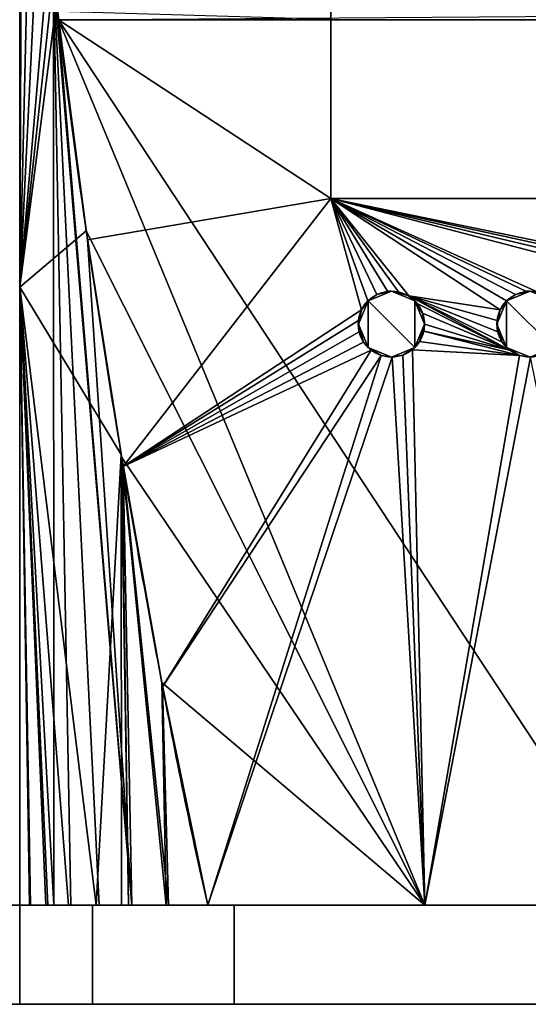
# Model space of a CAD drawing. Extents: x -18 to 409, y -107 to 420.
# Tile 5 of 16: x 120 to 181, y -12 to 107. Entities that reach past the tile are written whole.
import ezdxf

# ---------------------------------------------------------------- set-up
doc = ezdxf.new("R2010")
doc.units = 0
doc.header["$MEASUREMENT"] = 0
doc.layers.add('1', color=7, linetype='Continuous')

# ---------------------------------------------------------------- blocks, each defined once
blk = doc.blocks.new('UG_SURFACE_001')
at = {"layer": '1', "color": 253, "linetype": 'Continuous'}
for points in [[(120.8589, 0, 106.0232), (119.561344, 0, 100.877993), (119.561344, 0, 97.662605), (128.346756, 0, 114.51529)], [(128.346756, 0, 114.51529), (122.963682, 0, 110.719927), (120.8589, 0, 106.0232)], [(128.346756, 0, 114.51529), (125.739336, 0, 114.863291), (122.963682, 0, 110.719927)], [(129.162446, 0, 118.490137), (125.739336, 0, 114.863291), (128.346756, 0, 114.51529)], [(128.346756, 0, 114.51529), (145.490438, 0, 122.718386), (133.138612, 0, 121.500432), (129.162446, 0, 118.490137)], [(145.490438, 0, 122.718386), (137.558147, 0, 123.811148), (133.138612, 0, 121.500432)], [(145.490438, 0, 122.718386), (142.29916, 0, 125.358552), (137.558147, 0, 123.811148)], [(170.094877, 0, 124.698043), (194.769993, 0, 125.358552), (142.29916, 0, 125.358552)], [(142.29916, 0, 125.358552), (145.490438, 0, 122.718386), (170.094877, 0, 124.698043)]]:
    blk.add_3dface(points, dxfattribs=at)
blk = doc.blocks.new('UG_SURFACE_003')
at = {"layer": '1', "color": 253, "linetype": 'Continuous'}
for points in [[(179.506421, 73.913045, 137.921304), (178.426191, 73.134966, 137.821928), (178.443119, 73.151998, 136.000007)], [(178.443119, 73.151998, 136.000007), (181.271538, 74.323572, 136.000007), (179.506421, 73.913045, 137.921304)], [(180.782735, 74.293591, 137.969658), (179.506421, 73.913045, 137.921304), (181.271538, 74.323572, 136.000007)], [(181.271538, 74.323572, 136.000007), (181.269184, 74.271485, 137.966856), (180.782735, 74.293591, 137.969658)], [(182.118475, 74.232876, 137.961954), (181.269184, 74.271485, 137.966856), (181.271538, 74.323572, 136.000007)], [(183.366477, 73.731102, 137.898132), (182.118475, 74.232876, 137.961954), (181.271538, 74.323572, 136.000007)], [(181.271538, 74.323572, 136.000007), (184.099972, 73.151998, 136.000007), (183.366477, 73.731102, 137.898132)], [(177.271545, 70.323572, 136.000007), (178.443119, 73.151998, 136.000007), (177.659258, 72.041519, 137.681112)], [(178.443119, 73.151998, 136.000007), (178.426191, 73.134966, 137.821928), (177.659258, 72.041519, 137.681112)], [(184.099972, 73.151998, 136.000007), (184.382334, 72.83812, 137.78384), (183.366477, 73.731102, 137.898132)], [(185.043171, 71.655817, 137.631103), (184.382334, 72.83812, 137.78384), (184.099972, 73.151998, 136.000007)], [(185.043171, 71.655817, 137.631103), (184.099972, 73.151998, 136.000007), (185.271546, 70.323572, 136.000007)], [(177.659258, 72.041519, 137.681112), (177.294225, 70.748888, 137.512863), (177.271545, 70.323572, 136.000007)], [(185.271546, 70.323572, 136.000007), (185.271546, 70.323572, 137.457088), (185.043171, 71.655817, 137.631103)], [(177.294225, 70.748888, 137.512863), (177.320927, 70.326678, 137.457281), (177.271545, 70.323572, 136.000007)], [(177.271545, 70.323572, 136.000007), (177.320927, 70.326678, 137.457281), (177.379519, 69.400482, 137.33533)], [(177.91149, 68.153299, 137.169272), (178.443119, 67.495145, 136.000007), (177.271545, 70.323572, 136.000007)], [(177.271545, 70.323572, 136.000007), (177.379519, 69.400482, 137.33533), (177.91149, 68.153299, 137.169272)], [(185.271546, 70.323572, 136.000007), (184.099972, 67.495145, 136.000007), (184.68304, 68.235099, 137.180224)], [(184.68304, 68.235099, 137.180224), (185.181662, 69.48036, 137.34591), (185.271546, 70.323572, 136.000007)], [(185.181662, 69.48036, 137.34591), (185.271546, 70.323572, 137.457088), (185.271546, 70.323572, 136.000007)], [(177.91149, 68.153299, 137.169272), (178.82891, 67.155994, 137.035206), (178.443119, 67.495145, 136.000007)], [(184.099972, 67.495145, 136.000007), (183.807224, 67.229979, 137.04519), (184.68304, 68.235099, 137.180224)], [(180.020392, 66.524275, 136.949703), (181.271538, 66.323571, 136.000007), (178.443119, 67.495145, 136.000007)], [(178.443119, 67.495145, 136.000007), (178.82891, 67.155994, 137.035206), (180.020392, 66.524275, 136.949703)], [(184.099972, 67.495145, 136.000007), (181.271538, 66.323571, 136.000007), (182.653457, 66.569865, 136.955887)], [(182.653457, 66.569865, 136.955887), (183.807224, 67.229979, 137.04519), (184.099972, 67.495145, 136.000007)], [(180.020392, 66.524275, 136.949703), (181.273267, 66.335022, 136.923999), (181.271538, 66.323571, 136.000007)], [(181.271538, 66.323571, 136.000007), (181.344673, 66.324241, 136.922523), (182.653457, 66.569865, 136.955887)], [(181.271538, 66.323571, 136.000007), (181.273267, 66.335022, 136.923999), (181.344673, 66.324241, 136.922523)]]:
    blk.add_3dface(points, dxfattribs=at)
blk = doc.blocks.new('UG_SURFACE_004')
at = {"layer": '1', "color": 253, "linetype": 'Continuous'}
for points in [[(265.419811, 108.172536, -141.615331), (265.286893, 107.166536, -141.510636), (124.266811, 107.168071, -141.495571)], [(127.613366, 81.628755, -138.869435), (124.266811, 107.168071, -141.495571), (168.534577, 0, -125.358552)], [(194.769993, 0, -125.358552), (168.534577, 0, -125.358552), (124.266811, 107.168071, -141.495571)], [(194.769993, 0, -125.358552), (124.266811, 107.168071, -141.495571), (265.286893, 107.166536, -141.510636)], [(168.534577, 0, -125.358552), (131.896645, 54.181449, -135.187149), (127.613366, 81.628755, -138.869435)], [(136.746123, 26.952848, -130.67694), (131.896645, 54.181449, -135.187149), (168.534577, 0, -125.358552)], [(168.534577, 0, -125.358552), (142.29916, 0, -125.358552), (136.746123, 26.952848, -130.67694)]]:
    blk.add_3dface(points, dxfattribs=at)
blk = doc.blocks.new('UG_SURFACE_013')
at = {"layer": '1', "color": 253, "linetype": 'Continuous'}
for points in [[(128.346756, 0, -114.51529), (128.346756, -12, -114.51529), (119.561344, -12, -97.662605), (119.561344, 0, -97.662605)], [(145.490438, 0, -122.718386), (145.490438, -12, -122.718386), (128.346756, -12, -114.51529), (128.346756, 0, -114.51529)]]:
    blk.add_3dface(points, dxfattribs=at)
blk = doc.blocks.new('UG_SURFACE_044')
at = {"layer": '1', "color": 253, "linetype": 'Continuous'}
for points in [[(128.346756, 0, -114.51529), (119.561344, 0, -97.662605), (119.561344, 0, -100.877993), (120.755054, 0, -105.720185)], [(120.755054, 0, -105.720185), (122.73369, 0, -110.29803), (125.442684, 0, -114.485279), (128.346756, 0, -114.51529)], [(128.346756, 0, -114.51529), (125.442684, 0, -114.485279), (128.807336, 0, -118.166439)], [(145.490438, 0, -122.718386), (128.346756, 0, -114.51529), (128.807336, 0, -118.166439), (132.73482, 0, -121.239968)], [(132.73482, 0, -121.239968), (137.263611, 0, -123.685248), (142.29916, 0, -125.358552), (145.490438, 0, -122.718386)], [(170.094877, 0, -124.698043), (145.490438, 0, -122.718386), (142.29916, 0, -125.358552)], [(142.29916, 0, -125.358552), (194.769993, 0, -125.358552), (170.094877, 0, -124.698043)]]:
    blk.add_3dface(points, dxfattribs=at)
blk = doc.blocks.new('UG_SURFACE_070')
at = {"layer": '1', "color": 253, "linetype": 'Continuous'}
for points in [[(124.120183, 108.172536, 141.615331), (124.253102, 107.166536, 141.510636), (157.178923, 107.199512, 141.106084)], [(157.178923, 85.5124, 139.321044), (157.178923, 107.199512, 141.106084), (124.253102, 107.166536, 141.510636)], [(124.253102, 107.166536, 141.510636), (127.771482, 80.537036, 138.739392), (157.178923, 85.5124, 139.321044)], [(127.771482, 80.537036, 138.739392), (132.078364, 53.09771, 135.024041), (157.178923, 85.5124, 139.321044)], [(160.899162, 72.041519, 137.681112), (157.178923, 85.5124, 139.321044), (132.078364, 53.09771, 135.024041)], [(164.022654, 74.293591, 137.969658), (165.358394, 74.232876, 137.961954), (157.178923, 85.5124, 139.321044)], [(162.746325, 73.913045, 137.921304), (164.022654, 74.293591, 137.969658), (157.178923, 85.5124, 139.321044)], [(161.666095, 73.134966, 137.821928), (162.746325, 73.913045, 137.921304), (157.178923, 85.5124, 139.321044)], [(160.899162, 72.041519, 137.681112), (161.666095, 73.134966, 137.821928), (157.178923, 85.5124, 139.321044)], [(179.506421, 73.913045, 137.921304), (180.782735, 74.293591, 137.969658), (157.178923, 85.5124, 139.321044)], [(178.426191, 73.134966, 137.821928), (179.506421, 73.913045, 137.921304), (157.178923, 85.5124, 139.321044)], [(177.659258, 72.041519, 137.681112), (178.426191, 73.134966, 137.821928), (157.178923, 85.5124, 139.321044)], [(157.178923, 85.5124, 139.321044), (165.358394, 74.232876, 137.961954), (166.606396, 73.731102, 137.898132)], [(177.659258, 72.041519, 137.681112), (157.178923, 85.5124, 139.321044), (166.606396, 73.731102, 137.898132)], [(211.684152, 74.293591, 137.969658), (232.361078, 85.5124, 139.321044), (157.178923, 85.5124, 139.321044)], [(209.327593, 73.134966, 137.821928), (210.407823, 73.913045, 137.921304), (157.178923, 85.5124, 139.321044)], [(208.56066, 72.041519, 137.681112), (209.327593, 73.134966, 137.821928), (157.178923, 85.5124, 139.321044)], [(157.178923, 85.5124, 139.321044), (180.782735, 74.293591, 137.969658), (182.118475, 74.232876, 137.961954)], [(208.56066, 72.041519, 137.681112), (157.178923, 85.5124, 139.321044), (182.118475, 74.232876, 137.961954)], [(157.178923, 85.5124, 139.321044), (210.407823, 73.913045, 137.921304), (211.684152, 74.293591, 137.969658)], [(178.82891, 67.155994, 137.035206), (166.606396, 73.731102, 137.898132), (167.622253, 72.83812, 137.78384)], [(166.606396, 73.731102, 137.898132), (178.82891, 67.155994, 137.035206), (177.91149, 68.153299, 137.169272)], [(166.606396, 73.731102, 137.898132), (177.91149, 68.153299, 137.169272), (177.379519, 69.400482, 137.33533)], [(166.606396, 73.731102, 137.898132), (177.379519, 69.400482, 137.33533), (177.294225, 70.748888, 137.512863)], [(166.606396, 73.731102, 137.898132), (177.294225, 70.748888, 137.512863), (177.659258, 72.041519, 137.681112)], [(178.82891, 67.155994, 137.035206), (167.622253, 72.83812, 137.78384), (168.283075, 71.655817, 137.631103)], [(132.078364, 53.09771, 135.024041), (160.534129, 70.748888, 137.512863), (160.899162, 72.041519, 137.681112)], [(178.82891, 67.155994, 137.035206), (168.283075, 71.655817, 137.631103), (168.511465, 70.323572, 137.457088)], [(132.078364, 53.09771, 135.024041), (160.619423, 69.400482, 137.33533), (160.534129, 70.748888, 137.512863)], [(178.82891, 67.155994, 137.035206), (168.511465, 70.323572, 137.457088), (168.421566, 69.48036, 137.34591)], [(132.078364, 53.09771, 135.024041), (161.151409, 68.153299, 137.169272), (160.619423, 69.400482, 137.33533)], [(168.421566, 69.48036, 137.34591), (167.922944, 68.235099, 137.180224), (180.020392, 66.524275, 136.949703)], [(168.421566, 69.48036, 137.34591), (180.020392, 66.524275, 136.949703), (178.82891, 67.155994, 137.035206)], [(162.068814, 67.155994, 137.035206), (161.151409, 68.153299, 137.169272), (132.078364, 53.09771, 135.024041)], [(180.020392, 66.524275, 136.949703), (167.922944, 68.235099, 137.180224), (167.047143, 67.229979, 137.04519)], [(132.078364, 53.09771, 135.024041), (136.844948, 26.431967, 130.582258), (162.068814, 67.155994, 137.035206)], [(163.260311, 66.524275, 136.949703), (162.068814, 67.155994, 137.035206), (136.844948, 26.431967, 130.582258)], [(167.047143, 67.229979, 137.04519), (165.893376, 66.569865, 136.955887), (168.534577, 0, 125.358552)], [(167.047143, 67.229979, 137.04519), (168.534577, 0, 125.358552), (180.020392, 66.524275, 136.949703)], [(136.844948, 26.431967, 130.582258), (142.29916, 0, 125.358552), (163.260311, 66.524275, 136.949703)], [(164.584577, 66.324241, 136.922523), (163.260311, 66.524275, 136.949703), (142.29916, 0, 125.358552)], [(142.29916, 0, 125.358552), (168.534577, 0, 125.358552), (164.584577, 66.324241, 136.922523)], [(165.893376, 66.569865, 136.955887), (164.584577, 66.324241, 136.922523), (168.534577, 0, 125.358552)], [(181.344673, 66.324241, 136.922523), (180.020392, 66.524275, 136.949703), (168.534577, 0, 125.358552)], [(168.534577, 0, 125.358552), (194.769993, 0, 125.358552), (181.344673, 66.324241, 136.922523)]]:
    blk.add_3dface(points, dxfattribs=at)
blk = doc.blocks.new('UG_SURFACE_072')
at = {"layer": '1', "color": 253, "linetype": 'Continuous'}
for points in [[(145.490438, 0, 122.718386), (145.490438, -12, 122.718386), (194.769993, -12, 125.358552), (194.769993, 0, 125.358552)], [(194.769993, 0, 125.358552), (194.769993, -12, 125.358552), (244.049564, -12, 122.718386), (244.049564, 0, 122.718386)]]:
    blk.add_3dface(points, dxfattribs=at)
blk = doc.blocks.new('UG_SURFACE_074')
at = {"layer": '1', "color": 253, "linetype": 'Continuous'}
for points in [[(119.561344, 74.812233, -120.923869), (119.561344, 149.624467, -140.969753), (119.696274, 148.086488, -141.335681)], [(119.561344, 74.812233, -120.923869), (119.696274, 148.086488, -141.335681), (119.853824, 146.554515, -141.7097)], [(119.853824, 146.554515, -141.7097), (120.956004, 132.912636, -141.911238), (119.561344, 74.812233, -120.923869)], [(119.561344, 74.812233, -120.923869), (120.956004, 132.912636, -141.911238), (123.182088, 116.449557, -142.308861)], [(123.182088, 116.449557, -142.308861), (123.991221, 109.271206, -141.711831), (119.561344, 74.812233, -120.923869)], [(119.561344, 74.812233, -120.923869), (123.991221, 109.271206, -141.711831), (127.613366, 81.628755, -138.869435)], [(119.561344, 74.812233, -120.923869), (127.613366, 81.628755, -138.869435), (131.842598, 54.527793, -135.233626)], [(120.755054, 0, -105.720185), (119.561344, 0, -100.877993), (119.561344, 74.812233, -120.923869)], [(128.807336, 0, -118.166439), (119.561344, 74.812233, -120.923869), (131.842598, 54.527793, -135.233626)], [(119.561344, 74.812233, -120.923869), (128.807336, 0, -118.166439), (125.442684, 0, -114.485279)], [(119.561344, 74.812233, -120.923869), (125.442684, 0, -114.485279), (122.73369, 0, -110.29803)], [(119.561344, 74.812233, -120.923869), (122.73369, 0, -110.29803), (120.755054, 0, -105.720185)], [(131.842598, 54.527793, -135.233626), (131.880105, 0, -120.571092), (128.807336, 0, -118.166439)], [(132.73482, 0, -121.239968), (131.880105, 0, -120.571092), (131.842598, 54.527793, -135.233626)], [(132.73482, 0, -121.239968), (131.842598, 54.527793, -135.233626), (131.896645, 54.181449, -135.187149)], [(137.263611, 0, -123.685248), (131.896645, 54.181449, -135.187149), (136.746123, 26.952848, -130.67694)], [(131.896645, 54.181449, -135.187149), (137.263611, 0, -123.685248), (132.73482, 0, -121.239968)], [(136.746123, 26.952848, -130.67694), (142.29916, 0, -125.358552), (137.263611, 0, -123.685248)]]:
    blk.add_3dface(points, dxfattribs=at)
blk = doc.blocks.new('UG_SURFACE_081')
at = {"layer": '1', "color": 253, "linetype": 'Continuous'}
blk.add_3dface([(232.361078, 85.5124, 136.000007), (232.361078, 141.815811, 136.000007), (157.178923, 141.815811, 136.000007), (157.178923, 85.5124, 136.000007)], dxfattribs=at)
blk = doc.blocks.new('UG_SURFACE_083')
at = {"layer": '1', "color": 253, "linetype": 'Continuous'}
for points in [[(119.696237, 148.08692, 141.335577), (119.561344, 149.624467, 140.969753), (119.561344, 74.812233, 120.923869)], [(119.853824, 146.554515, 141.7097), (119.696237, 148.08692, 141.335577), (119.561344, 74.812233, 120.923869)], [(119.561344, 74.812233, 120.923869), (121.987604, 124.249287, 142.097071), (119.853824, 146.554515, 141.7097)], [(123.182088, 116.449557, 142.308861), (121.987604, 124.249287, 142.097071), (119.561344, 74.812233, 120.923869)], [(123.629674, 112.500422, 141.977966), (123.182088, 116.449557, 142.308861), (119.561344, 74.812233, 120.923869)], [(123.683296, 0, 111.794129), (123.629674, 112.500422, 141.977966), (119.561344, 74.812233, 120.923869)], [(124.120183, 108.172536, 141.615331), (123.629674, 112.500422, 141.977966), (133.138612, 0, 121.500432)], [(129.162446, 0, 118.490137), (133.138612, 0, 121.500432), (123.629674, 112.500422, 141.977966)], [(123.629674, 112.500422, 141.977966), (123.683296, 0, 111.794129), (125.739336, 0, 114.863291)], [(123.629674, 112.500422, 141.977966), (125.739336, 0, 114.863291), (129.162446, 0, 118.490137)], [(127.771482, 80.537036, 138.739392), (124.120183, 108.172536, 141.615331), (133.138612, 0, 121.500432)], [(132.078364, 53.09771, 135.024041), (127.771482, 80.537036, 138.739392), (133.138612, 0, 121.500432)], [(119.561344, 74.812233, 120.923869), (119.561344, 0, 100.877993), (120.8589, 0, 106.0232)], [(119.561344, 74.812233, 120.923869), (120.8589, 0, 106.0232), (122.963682, 0, 110.719927)], [(119.561344, 74.812233, 120.923869), (122.963682, 0, 110.719927), (123.683296, 0, 111.794129)], [(136.844948, 26.431967, 130.582258), (132.078364, 53.09771, 135.024041), (137.558147, 0, 123.811148)], [(133.138612, 0, 121.500432), (137.558147, 0, 123.811148), (132.078364, 53.09771, 135.024041)], [(137.558147, 0, 123.811148), (142.29916, 0, 125.358552), (136.844948, 26.431967, 130.582258)]]:
    blk.add_3dface(points, dxfattribs=at)
blk = doc.blocks.new('UG_SURFACE_096')
at = {"layer": '1', "color": 253, "linetype": 'Continuous'}
for points in [[(119.561344, 0, 97.662605), (119.561344, -12, 97.662605), (128.346756, -12, 114.51529), (128.346756, 0, 114.51529)], [(128.346756, 0, 114.51529), (128.346756, -12, 114.51529), (145.490438, -12, 122.718386), (145.490438, 0, 122.718386)]]:
    blk.add_3dface(points, dxfattribs=at)
blk = doc.blocks.new('UG_SURFACE_130')
at = {"layer": '1', "color": 253, "linetype": 'Continuous'}
for points in [[(157.178923, 113.62765, 142.081082), (157.178923, 85.5124, 139.321044), (157.178923, 85.5124, 136.000007), (157.178923, 141.815811, 136.000007)], [(157.178923, 141.815811, 136.000007), (157.178923, 141.815811, 143.955305), (157.178923, 113.62765, 142.081082)]]:
    blk.add_3dface(points, dxfattribs=at)
blk = doc.blocks.new('UG_SURFACE_139')
at = {"layer": '1', "color": 253, "linetype": 'Continuous'}
blk.add_3dface([(232.361078, 85.5124, 136.000007), (157.178923, 85.5124, 136.000007), (157.178923, 85.5124, 139.321044), (232.361078, 85.5124, 139.321044)], dxfattribs=at)
blk = doc.blocks.new('UG_SURFACE_145')
at = {"layer": '1', "color": 253, "linetype": 'Continuous'}
for points in [[(194.769993, 0, -125.358552), (194.769993, -12, -125.358552), (145.490438, -12, -122.718386), (145.490438, 0, -122.718386)], [(244.049564, 0, -122.718386), (244.049564, -12, -122.718386), (194.769993, -12, -125.358552), (194.769993, 0, -125.358552)]]:
    blk.add_3dface(points, dxfattribs=at)
blk = doc.blocks.new('UG_SURFACE_176')
at = {"layer": '1', "color": 253, "linetype": 'Continuous'}
for points in [[(194.769993, -12, -125.358552), (73.265813, -12, 50.26333), (65.73613, -12, 47.144432), (119.561344, -12, -97.662605)], [(119.561344, -12, 97.662605), (73.265813, -12, 65.32269), (76.384708, -12, 57.79301), (269.978642, -12, 97.662605)], [(194.769993, -12, -125.358552), (244.049564, -12, -122.718386), (73.265813, -12, 50.26333)], [(76.384708, -12, 57.79301), (73.265813, -12, 50.26333), (244.049564, -12, -122.718386), (261.193246, -12, -114.51529)], [(366.251826, -12), (361.756653, -12, 72.895259), (76.384708, -12, 57.79301)], [(355.725944, -12, -82.081556), (358.369201, -12, -80.065161), (360.098481, -12, -76.497011), (76.384708, -12, 57.79301)], [(311.421543, -12, 91.153093), (269.978642, -12, 97.662605), (76.384708, -12, 57.79301)], [(76.384708, -12, 57.79301), (269.978642, -12, -97.662605), (311.421543, -12, -91.153093)], [(76.384708, -12, 57.79301), (360.098481, -12, -76.497011), (361.756653, -12, -72.895259), (366.251826, -12)], [(76.384708, -12, 57.79301), (361.756653, -12, 72.895259), (360.098481, -12, 76.497011)], [(76.384708, -12, 57.79301), (311.421543, -12, -91.153093), (352.629274, -12, -83.291166)], [(352.629274, -12, 83.291166), (311.421543, -12, 91.153093), (76.384708, -12, 57.79301), (360.098481, -12, 76.497011)], [(261.193246, -12, -114.51529), (269.978642, -12, -97.662605), (76.384708, -12, 57.79301)], [(76.384708, -12, 57.79301), (352.629274, -12, -83.291166), (355.725944, -12, -82.081556)], [(194.769993, -12, 125.358552), (145.490438, -12, 122.718386), (128.346756, -12, 114.51529), (119.561344, -12, 97.662605)], [(244.049564, -12, 122.718386), (194.769993, -12, 125.358552), (119.561344, -12, 97.662605), (269.978642, -12, 97.662605)], [(119.561344, -12, -97.662605), (128.346756, -12, -114.51529), (145.490438, -12, -122.718386), (194.769993, -12, -125.358552)]]:
    blk.add_3dface(points, dxfattribs=at)
blk = doc.blocks.new('UG_SURFACE_189')
at = {"layer": '1', "color": 253, "linetype": 'Continuous'}
for points in [[(162.746325, 73.913045, 137.921304), (161.666095, 73.134966, 137.821928), (161.683038, 73.151998, 136.000007)], [(161.683038, 73.151998, 136.000007), (164.511457, 74.323572, 136.000007), (162.746325, 73.913045, 137.921304)], [(164.022654, 74.293591, 137.969658), (162.746325, 73.913045, 137.921304), (164.511457, 74.323572, 136.000007)], [(164.511457, 74.323572, 136.000007), (164.509088, 74.271485, 137.966856), (164.022654, 74.293591, 137.969658)], [(165.358394, 74.232876, 137.961954), (164.509088, 74.271485, 137.966856), (164.511457, 74.323572, 136.000007)], [(166.606396, 73.731102, 137.898132), (165.358394, 74.232876, 137.961954), (164.511457, 74.323572, 136.000007)], [(164.511457, 74.323572, 136.000007), (167.339891, 73.151998, 136.000007), (166.606396, 73.731102, 137.898132)], [(160.511464, 70.323572, 136.000007), (161.683038, 73.151998, 136.000007), (160.899162, 72.041519, 137.681112)], [(161.683038, 73.151998, 136.000007), (161.666095, 73.134966, 137.821928), (160.899162, 72.041519, 137.681112)], [(167.339891, 73.151998, 136.000007), (167.622253, 72.83812, 137.78384), (166.606396, 73.731102, 137.898132)], [(168.283075, 71.655817, 137.631103), (167.622253, 72.83812, 137.78384), (167.339891, 73.151998, 136.000007)], [(168.283075, 71.655817, 137.631103), (167.339891, 73.151998, 136.000007), (168.511465, 70.323572, 136.000007)], [(160.899162, 72.041519, 137.681112), (160.534129, 70.748888, 137.512863), (160.511464, 70.323572, 136.000007)], [(168.511465, 70.323572, 136.000007), (168.511465, 70.323572, 137.457088), (168.283075, 71.655817, 137.631103)], [(160.534129, 70.748888, 137.512863), (160.560846, 70.326678, 137.457281), (160.511464, 70.323572, 136.000007)], [(160.511464, 70.323572, 136.000007), (160.560846, 70.326678, 137.457281), (160.619423, 69.400482, 137.33533)], [(161.151409, 68.153299, 137.169272), (161.683038, 67.495145, 136.000007), (160.511464, 70.323572, 136.000007)], [(160.511464, 70.323572, 136.000007), (160.619423, 69.400482, 137.33533), (161.151409, 68.153299, 137.169272)], [(168.511465, 70.323572, 136.000007), (167.339891, 67.495145, 136.000007), (167.922944, 68.235099, 137.180224)], [(167.922944, 68.235099, 137.180224), (168.421566, 69.48036, 137.34591), (168.511465, 70.323572, 136.000007)], [(168.421566, 69.48036, 137.34591), (168.511465, 70.323572, 137.457088), (168.511465, 70.323572, 136.000007)], [(161.151409, 68.153299, 137.169272), (162.068814, 67.155994, 137.035206), (161.683038, 67.495145, 136.000007)], [(167.339891, 67.495145, 136.000007), (167.047143, 67.229979, 137.04519), (167.922944, 68.235099, 137.180224)], [(163.260311, 66.524275, 136.949703), (164.511457, 66.323571, 136.000007), (161.683038, 67.495145, 136.000007)], [(161.683038, 67.495145, 136.000007), (162.068814, 67.155994, 137.035206), (163.260311, 66.524275, 136.949703)], [(167.339891, 67.495145, 136.000007), (164.511457, 66.323571, 136.000007), (165.893376, 66.569865, 136.955887)], [(165.893376, 66.569865, 136.955887), (167.047143, 67.229979, 137.04519), (167.339891, 67.495145, 136.000007)], [(163.260311, 66.524275, 136.949703), (164.513186, 66.335022, 136.923999), (164.511457, 66.323571, 136.000007)], [(164.511457, 66.323571, 136.000007), (164.584577, 66.324241, 136.922523), (165.893376, 66.569865, 136.955887)], [(164.511457, 66.323571, 136.000007), (164.513186, 66.335022, 136.923999), (164.584577, 66.324241, 136.922523)]]:
    blk.add_3dface(points, dxfattribs=at)
blk = doc.blocks.new('UG_SURFACE_204')
at = {"layer": '1', "color": 253, "linetype": 'Continuous'}
for points in [[(167.339891, 73.151998, 136.000007), (164.511457, 74.323572, 136.000007), (161.683038, 73.151998, 136.000007), (167.339891, 67.495145, 136.000007)], [(161.683038, 73.151998, 136.000007), (160.511464, 70.323572, 136.000007), (161.683038, 67.495145, 136.000007)], [(161.683038, 67.495145, 136.000007), (164.511457, 66.323571, 136.000007), (167.339891, 67.495145, 136.000007), (161.683038, 73.151998, 136.000007)], [(167.339891, 67.495145, 136.000007), (168.511465, 70.323572, 136.000007), (167.339891, 73.151998, 136.000007)]]:
    blk.add_3dface(points, dxfattribs=at)
blk = doc.blocks.new('UG_SURFACE_206')
at = {"layer": '1', "color": 253, "linetype": 'Continuous'}
for points in [[(184.099972, 73.151998, 136.000007), (181.271538, 74.323572, 136.000007), (178.443119, 73.151998, 136.000007), (184.099972, 67.495145, 136.000007)], [(178.443119, 73.151998, 136.000007), (177.271545, 70.323572, 136.000007), (178.443119, 67.495145, 136.000007)], [(178.443119, 67.495145, 136.000007), (181.271538, 66.323571, 136.000007), (184.099972, 67.495145, 136.000007), (178.443119, 73.151998, 136.000007)], [(184.099972, 67.495145, 136.000007), (185.271546, 70.323572, 136.000007), (184.099972, 73.151998, 136.000007)]]:
    blk.add_3dface(points, dxfattribs=at)

msp = doc.modelspace()

# ---------------------------------------------------------------- linework, layer by layer
at = {"layer": '1', "color": 43, "linetype": 'Continuous'}
for p, q in [((119.56, 149.62, 140.97), (119.56, 0, 100.88)), ((119.56, 149.62, -140.97), (119.56, 0, -100.88)), ((157.18, 85.51, 136), (157.18, 141.82, 136)), ((157.18, 85.51, 136), (157.18, 85.51, 139.32)), ((232.36, 85.51, 136), (157.18, 85.51, 136)), ((232.36, 85.51, 139.32), (157.18, 85.51, 139.32)), ((119.56, -12, -97.66), (119.56, 0, -97.66)), ((119.56, -12, 97.66), (119.56, 0, 97.66)), ((194.77, 0, 125.36), (142.3, 0, 125.36)), ((194.77, 0, -125.36), (142.3, 0, -125.36)), ((145.49, -12, 122.72), (145.49, 0, 122.72)), ((145.49, -12, -122.72), (145.49, 0, -122.72))]:
    msp.add_line(p, q, dxfattribs=at)
for centre in [(164.51, 70.32, 136), (181.27, 70.32, 136)]:
    msp.add_circle(centre, 4, dxfattribs=at)
at = {"layer": '1', "color": 43, "linetype": 'Continuous', "extrusion": (-1, -1e-16, 1.034e-13)}
msp.add_arc((-187.29, -752.83, -157.18), 897.94, 83.49197, 87.09734, dxfattribs=at)
at = {"layer": '1', "color": 43, "linetype": 'Continuous', "extrusion": (1.034e-13, -1, 0)}
for centre, radius, start, end in [((297.75, 1171.94), 1282.05, 258.26102, 262.01083), ((297.75, -1171.94), 1282.05, 97.98917, 101.73898), ((149.21, 92.92), 30.03, 97.1227, 170.9147), ((149.21, -92.92), 30.03, 189.0853, 262.8773), ((194.77, -335.87), 461.23, 90, 96.1334), ((194.77, 335.87), 461.23, 263.8666, 270), ((297.75, 1171.94, 12), 1282.05, 258.26102, 262.01083), ((297.75, -1171.94, 12), 1282.05, 97.98917, 101.73898), ((149.21, -92.92, 12), 30.03, 189.0853, 262.8773), ((149.21, 92.92, 12), 30.03, 97.1227, 170.9147), ((194.77, 335.87, 12), 461.23, 263.8666, 276.1334), ((194.77, -335.87, 12), 461.23, 83.8666, 96.1334)]:
    msp.add_arc(centre, radius, start, end, dxfattribs=at)
at = {"layer": '1', "color": 43, "linetype": 'Continuous'}
for points, knots in [([(142.3, 0, -125.36), (140.11, 9.49, -127.38), (138.23, 19.07, -129.27), (134.61, 38.33, -132.72), (132.91, 48, -134.29), (128.12, 77.15, -138.54), (125.32, 96.74, -140.75), (123.18, 116.45, -142.31)], [0, 0, 0, 0, 0.25, 0.25, 0.5, 0.5, 1, 1, 1, 1]), ([(123.18, 116.45, 142.31), (125.32, 96.74, 140.75), (128.12, 77.15, 138.54), (132.91, 48, 134.29), (134.61, 38.33, 132.72), (138.23, 19.07, 129.27), (140.11, 9.49, 127.38), (142.3, 0, 125.36)], [0, 0, 0, 0, 0.5, 0.5, 0.75, 0.75, 1, 1, 1, 1]), ([(168.51, 70.32, 137.46), (168.51, 70.77, 137.52), (168.43, 71.23, 137.58), (168.28, 71.66, 137.63), (168.13, 72.08, 137.69), (167.91, 72.49, 137.74), (167.62, 72.84, 137.78), (167.34, 73.19, 137.83), (166.99, 73.49, 137.87), (166.61, 73.73, 137.9), (166.22, 73.97, 137.93), (165.8, 74.14, 137.95), (165.36, 74.23, 137.96), (164.92, 74.33, 137.97), (164.46, 74.35, 137.98), (164.02, 74.29, 137.97), (163.58, 74.24, 137.96), (163.14, 74.11, 137.95), (162.75, 73.91, 137.92), (162.35, 73.72, 137.9), (161.98, 73.45, 137.86), (161.67, 73.13, 137.82), (161.35, 72.82, 137.78), (161.09, 72.44, 137.73), (160.9, 72.04, 137.68), (160.71, 71.64, 137.63), (160.58, 71.19, 137.57), (160.53, 70.75, 137.51), (160.49, 70.3, 137.45), (160.52, 69.84, 137.39), (160.62, 69.4, 137.34), (160.72, 68.96, 137.28), (160.91, 68.53, 137.22), (161.15, 68.15, 137.17), (161.4, 67.77, 137.12), (161.71, 67.43, 137.07), (162.07, 67.16, 137.04), (162.42, 66.88, 137), (162.83, 66.67, 136.97), (163.26, 66.52, 136.95), (163.68, 66.38, 136.93), (164.14, 66.32, 136.92), (164.58, 66.32, 136.92), (165.03, 66.33, 136.92), (165.48, 66.42, 136.94), (165.89, 66.57, 136.96), (166.31, 66.72, 136.98), (166.7, 66.95, 137.01), (167.05, 67.23, 137.05), (167.39, 67.51, 137.08), (167.69, 67.86, 137.13), (167.92, 68.24, 137.18), (168.16, 68.62, 137.23), (168.33, 69.04, 137.29), (168.42, 69.48, 137.35), (168.48, 69.76, 137.38), (168.51, 70.04, 137.42), (168.51, 70.32, 137.46)], [0, 0, 0, 0, 0.054265, 0.054265, 0.054265, 0.108544, 0.108544, 0.108544, 0.162599, 0.162599, 0.162599, 0.216221, 0.216221, 0.216221, 0.269458, 0.269458, 0.269458, 0.322512, 0.322512, 0.322512, 0.375653, 0.375653, 0.375653, 0.429113, 0.429113, 0.429113, 0.483004, 0.483004, 0.483004, 0.537263, 0.537263, 0.537263, 0.591661, 0.591661, 0.591661, 0.64589, 0.64589, 0.64589, 0.699702, 0.699702, 0.699702, 0.753039, 0.753039, 0.753039, 0.806067, 0.806067, 0.806067, 0.859098, 0.859098, 0.859098, 0.912436, 0.912436, 0.912436, 0.966241, 0.966241, 0.966241, 1, 1, 1, 1]), ([(185.27, 70.32, 137.46), (185.27, 70.77, 137.52), (185.19, 71.23, 137.58), (185.04, 71.66, 137.63), (184.89, 72.08, 137.69), (184.67, 72.49, 137.74), (184.38, 72.84, 137.78), (184.1, 73.19, 137.83), (183.75, 73.49, 137.87), (183.37, 73.73, 137.9), (182.98, 73.97, 137.93), (182.56, 74.14, 137.95), (182.12, 74.23, 137.96), (181.68, 74.33, 137.97), (181.23, 74.35, 137.98), (180.78, 74.29, 137.97), (180.34, 74.24, 137.96), (179.9, 74.11, 137.95), (179.51, 73.91, 137.92), (179.11, 73.72, 137.9), (178.74, 73.45, 137.86), (178.43, 73.13, 137.82), (178.11, 72.82, 137.78), (177.85, 72.44, 137.73), (177.66, 72.04, 137.68), (177.47, 71.64, 137.63), (177.34, 71.19, 137.57), (177.29, 70.75, 137.51), (177.25, 70.3, 137.45), (177.28, 69.84, 137.39), (177.38, 69.4, 137.34), (177.48, 68.96, 137.28), (177.67, 68.53, 137.22), (177.91, 68.15, 137.17), (178.16, 67.77, 137.12), (178.47, 67.43, 137.07), (178.83, 67.16, 137.04), (179.18, 66.88, 137), (179.59, 66.67, 136.97), (180.02, 66.52, 136.95), (180.44, 66.38, 136.93), (180.9, 66.32, 136.92), (181.34, 66.32, 136.92), (181.79, 66.33, 136.92), (182.24, 66.42, 136.94), (182.65, 66.57, 136.96), (183.07, 66.72, 136.98), (183.47, 66.95, 137.01), (183.81, 67.23, 137.05), (184.15, 67.51, 137.08), (184.45, 67.86, 137.13), (184.68, 68.24, 137.18), (184.92, 68.62, 137.23), (185.09, 69.04, 137.29), (185.18, 69.48, 137.35), (185.24, 69.76, 137.38), (185.27, 70.04, 137.42), (185.27, 70.32, 137.46)], [0, 0, 0, 0, 0.054265, 0.054265, 0.054265, 0.108544, 0.108544, 0.108544, 0.162599, 0.162599, 0.162599, 0.216221, 0.216221, 0.216221, 0.269458, 0.269458, 0.269458, 0.322512, 0.322512, 0.322512, 0.375653, 0.375653, 0.375653, 0.429113, 0.429113, 0.429113, 0.483004, 0.483004, 0.483004, 0.537263, 0.537263, 0.537263, 0.591661, 0.591661, 0.591661, 0.64589, 0.64589, 0.64589, 0.699702, 0.699702, 0.699702, 0.753039, 0.753039, 0.753039, 0.806067, 0.806067, 0.806067, 0.859098, 0.859098, 0.859098, 0.912436, 0.912436, 0.912436, 0.966241, 0.966241, 0.966241, 1, 1, 1, 1]), ([(142.3, 0, 125.36), (136.54, 0, 124), (131.22, 0, 120.89), (123.2, 0, 112.25), (120.5, 0, 106.72), (119.56, 0, 100.88)], [0, 0, 0, 0, 0.5, 0.5, 1, 1, 1, 1]), ([(119.56, 0, -100.88), (120.5, 0, -106.72), (123.2, 0, -112.25), (131.23, 0, -120.9), (136.54, 0, -124), (142.3, 0, -125.36)], [0, 0, 0, 0, 0.5, 0.5, 1, 1, 1, 1])]:
    msp.add_open_spline(points, degree=3, knots=knots, dxfattribs=at)

# ---------------------------------------------------------------- block references
for name in ['UG_SURFACE_004', 'UG_SURFACE_070', 'UG_SURFACE_074', 'UG_SURFACE_083', 'UG_SURFACE_081', 'UG_SURFACE_130', 'UG_SURFACE_139', 'UG_SURFACE_189', 'UG_SURFACE_204', 'UG_SURFACE_003', 'UG_SURFACE_206', 'UG_SURFACE_001', 'UG_SURFACE_044', 'UG_SURFACE_013', 'UG_SURFACE_096', 'UG_SURFACE_072', 'UG_SURFACE_145', 'UG_SURFACE_176']:
    msp.add_blockref(name, (0, 0))

doc.saveas('drawing.dxf')
